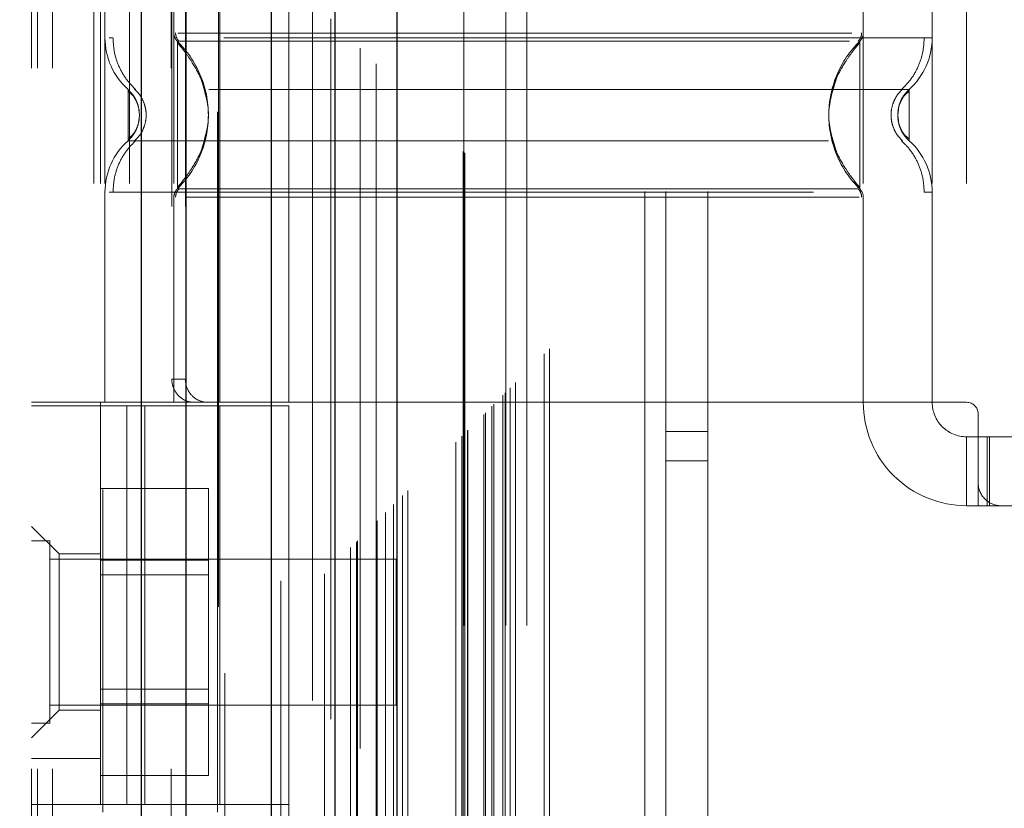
# Model space of a CAD drawing. Header units: inches. Extents: x 0.2 to 10.8, y 0.2 to 8.2.
# Tile 63 of 123: x 2.851 to 2.992, y 3.992 to 4.105. Entities that reach past the tile are written whole.
import ezdxf

# ---------------------------------------------------------------- set-up
doc = ezdxf.new("R2010")
doc.units = ezdxf.units.IN
doc.header["$MEASUREMENT"] = 0
doc.linetypes.add('HIDDEN', pattern=[0.07500000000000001, 0.05, -0.025])
doc.layers.add('DIMENSIONS', color=140, linetype='Continuous')
doc.styles.add('SLDTEXTSTYLE0', font='TXT', dxfattribs={"width": 0.7})
doc.dimstyles.new('SLDDIMSTYLE0', dxfattribs={"dimtxt": 0.0849609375, "dimasz": 0.13, "dimexe": 0, "dimexo": 0.0625, "dimgap": 0.021240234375, "dimtad": 0, "dimtih": 1, "dimtoh": 1, "dimlfac": 12, "dimrnd": 1e-09, "dimzin": 12, "dimdsep": 46, "dimtxsty": 'SLDTEXTSTYLE0', "dimsah": 1, "dimcen": 0.09, "dimadec": 0, "dimazin": 3, "dimtfac": 1, "dimtofl": 0, "dimtmove": 0, "dimatfit": 3, "dimfxl": 0, "dimfrac": 2, "dimtolj": 1, "dimtzin": 12, "dimarcsym": 0})

# ---------------------------------------------------------------- blocks, each defined once
blk = doc.blocks.new('_D')
at = {"layer": 'DIMENSIONS'}
for p, q in [((3.084471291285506, 5.110801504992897), (2.397717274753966, 5.110801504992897)), ((2.522717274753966, 5.110801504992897), (2.522717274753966, 4.323254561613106)), ((2.361143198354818, 4.169203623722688), (2.332613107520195, 4.169203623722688)), ((2.332613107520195, 4.169203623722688), (2.332613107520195, 4.034172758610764)), ((2.684291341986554, 4.169203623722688), (2.712821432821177, 4.169203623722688)), ((2.712821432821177, 4.169203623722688), (2.712821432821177, 4.034172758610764)), ((2.332613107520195, 4.034172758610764), (2.361143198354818, 4.034172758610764)), ((2.712821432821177, 4.034172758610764), (2.684291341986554, 4.034172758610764)), ((2.522717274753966, 3.120523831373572), (2.522717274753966, 4.015152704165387)), ((3.084471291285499, 3.120523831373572), (2.397717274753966, 3.120523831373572))]:
    blk.add_line(p, q, dxfattribs=at)
for points in [[(2.522717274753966, 5.110801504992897), (2.502717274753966, 4.980801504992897), (2.542717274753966, 4.980801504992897)], [(2.522717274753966, 3.120523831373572), (2.542717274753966, 3.250523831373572), (2.502717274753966, 3.250523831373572)]]:
    blk.add_solid(points, dxfattribs=at)
at = {"layer": 'DIMENSIONS', "char_height": 0.08333333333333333, "attachment_point": 1, "style": 'SLDTEXTSTYLE0'}
for s, insert in [('23.88', (2.361143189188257, 4.295645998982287)), ('606.6', (2.361143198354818, 4.141595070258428))]:
    blk.add_mtext(s, dxfattribs=dict(at, insert=insert))

msp = doc.modelspace()

# ---------------------------------------------------------------- linework, layer by layer
at = {"color": 7, "linetype": 'HIDDEN', "lineweight": 18}
for p, q in [((2.855755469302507, 2.897754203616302), (2.855755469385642, 5.638935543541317)), ((2.852755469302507, 2.897754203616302), (2.852755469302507, 5.342901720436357)), ((2.853634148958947, 2.897754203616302), (2.853634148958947, 5.342403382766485)), ((2.855755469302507, 2.897754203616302), (2.85575546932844, 5.341405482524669)), ((2.8727101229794, 2.897754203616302), (2.872710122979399, 5.333429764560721)), ((2.874831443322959, 2.897754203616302), (2.874831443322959, 5.333170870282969)), ((2.879453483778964, 5.320848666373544), (2.879453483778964, 2.910473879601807)), ((2.880377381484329, 2.911388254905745), (2.880377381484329, 5.319937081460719)), ((2.892880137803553, 5.307466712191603), (2.892880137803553, 2.923858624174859)), ((2.888380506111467, 2.924550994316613), (2.888380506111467, 5.306774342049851)), ((2.889513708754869, 2.92465789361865), (2.889513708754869, 5.306667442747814)), ((2.894582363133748, 2.925593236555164), (2.894582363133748, 5.305732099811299)), ((2.895487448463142, 5.30482645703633), (2.895487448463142, 2.926496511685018)), ((2.898332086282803, 2.929342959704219), (2.898332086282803, 5.301982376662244)), ((2.89914605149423, 2.930156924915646), (2.89914605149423, 5.301168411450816)), ((2.899295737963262, 2.930306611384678), (2.899295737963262, 5.301018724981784)), ((2.899702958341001, 5.30062068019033), (2.899702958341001, 2.930716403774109)), ((2.901964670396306, 5.298382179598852), (2.901964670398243, 2.932943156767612)), ((2.901995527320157, 2.933004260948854), (2.901995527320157, 5.298322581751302)), ((2.902129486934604, 2.93314036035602), (2.902129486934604, 5.298184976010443)), ((2.903323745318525, 2.934337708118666), (2.903323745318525, 5.296986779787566)), ((2.904448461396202, 2.935459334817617), (2.904448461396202, 5.295866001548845)), ((2.9049190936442, 5.295437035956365), (2.904919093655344, 2.935888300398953)), ((2.905750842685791, 2.936761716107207), (2.905750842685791, 5.294563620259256)), ((2.906481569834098, 2.937492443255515), (2.906481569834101, 5.293832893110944)), ((2.913365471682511, 2.944376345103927), (2.913365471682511, 5.286948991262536)), ((2.914198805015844, 2.94520967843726), (2.914198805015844, 5.286115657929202)), ((2.914615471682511, 5.285698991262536), (2.914615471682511, 2.945626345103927)), ((2.914615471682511, 2.945626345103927), (2.914615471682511, 5.285698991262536)), ((2.915032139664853, 2.946043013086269), (2.915032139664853, 5.285282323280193)), ((2.915079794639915, 2.946073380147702), (2.915079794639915, 5.285239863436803)), ((2.917323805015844, 2.948334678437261), (2.917323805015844, 5.282990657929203)), ((2.917323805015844, 2.948334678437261), (2.917323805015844, 5.282990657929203)), ((2.917564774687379, 2.948575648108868), (2.917564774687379, 5.282749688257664)), ((2.918493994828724, 2.949504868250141), (2.918493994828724, 5.281820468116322)), ((2.918782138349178, 2.949793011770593), (2.918782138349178, 5.281532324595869)), ((2.920404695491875, 2.951396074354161), (2.920404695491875, 5.279927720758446)), ((2.921111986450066, 2.952122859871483), (2.921111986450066, 5.27920247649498)), ((2.921885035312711, 2.952895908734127), (2.921885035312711, 5.278429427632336)), ((2.925975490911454, 2.956986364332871), (2.925975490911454, 5.274338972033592)), ((2.926703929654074, 2.957717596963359), (2.926703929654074, 5.273628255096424)), ((2.94033880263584, 2.980170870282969), (2.94033880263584, 5.251087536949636)), ((2.94033880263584, 2.980170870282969), (2.94033880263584, 5.251087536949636)), ((2.94333880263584, 2.980170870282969), (2.94333880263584, 5.251087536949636)), ((2.94933880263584, 2.980170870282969), (2.94933880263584, 5.251087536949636)), ((2.914471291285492, 3.018204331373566), (2.914471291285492, 5.213120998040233)), ((2.920471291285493, 3.018204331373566), (2.920471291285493, 5.213120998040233)), ((2.923471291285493, 3.018204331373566), (2.923471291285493, 5.213120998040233)), ((2.923471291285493, 3.018204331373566), (2.923471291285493, 5.213120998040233)), ((2.862926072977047, 4.237608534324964), (2.862926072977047, 3.991545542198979)), ((2.879330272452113, 3.991545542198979), (2.879330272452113, 4.237608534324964)), ((2.861663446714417, 4.181296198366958), (2.861663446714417, 4.050062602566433)), ((2.862597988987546, 4.181296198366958), (2.862597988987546, 4.050062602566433)), ((2.863254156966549, 4.181296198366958), (2.863254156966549, 4.050062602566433)), ((2.866733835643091, 4.181296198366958), (2.866733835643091, 4.050062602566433)), ((2.873096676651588, 4.181296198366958), (2.873096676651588, 4.050062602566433)), ((2.879658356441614, 4.050062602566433), (2.879658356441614, 4.181296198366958)), ((2.889500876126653, 4.050062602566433), (2.889500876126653, 4.181296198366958)), ((2.971521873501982, 4.181296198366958), (2.971521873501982, 4.050062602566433)), ((2.981364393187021, 4.181296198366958), (2.981364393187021, 4.050062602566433)), ((2.986285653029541, 4.181296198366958), (2.986285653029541, 4.050062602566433)), ((2.986285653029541, 4.181296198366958), (2.986285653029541, 4.050062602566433)), ((2.872803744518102, 4.178015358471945), (2.87280374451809, 4.053343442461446)), ((2.874737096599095, 4.178015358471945), (2.874737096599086, 4.053343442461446)), ((2.873587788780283, 4.101617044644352), (2.874429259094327, 4.100368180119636)), ((2.971030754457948, 4.101617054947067), (2.970188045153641, 4.100366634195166)), ((2.971030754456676, 4.101194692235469), (2.971030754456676, 4.101617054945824)), ((2.868175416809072, 4.091073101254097), (2.868087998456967, 4.09187705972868)), ((2.976530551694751, 4.091877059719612), (2.976443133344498, 4.091073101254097)), ((2.976533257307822, 4.091890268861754), (2.976444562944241, 4.091073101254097)), ((2.868087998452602, 4.09026914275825), (2.868175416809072, 4.091073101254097)), ((2.976443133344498, 4.091073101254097), (2.976530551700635, 4.090269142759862)), ((2.976444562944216, 4.091073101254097), (2.976533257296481, 4.090255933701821)), ((2.874429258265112, 4.081778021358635), (2.873587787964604, 4.080529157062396)), ((2.970188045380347, 4.081779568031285), (2.971030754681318, 4.080529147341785)), ((2.863254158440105, 4.080069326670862), (2.86325415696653, 4.050062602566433)), ((2.971030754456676, 4.080529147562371), (2.971030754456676, 4.080951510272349)), ((2.981364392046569, 4.080069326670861), (2.981364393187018, 4.050062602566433)), ((2.873096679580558, 4.079358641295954), (2.873096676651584, 4.050062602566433)), ((2.971521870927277, 4.079358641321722), (2.971521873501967, 4.050062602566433)), ((2.87280374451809, 4.053343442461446), (2.874737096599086, 4.053343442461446)), ((2.889500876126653, 4.050062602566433), (2.852755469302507, 4.050062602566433)), ((2.852755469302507, 4.049570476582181), (2.889500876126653, 4.049570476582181)), ((2.862597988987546, 4.050062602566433), (2.862597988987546, 4.049570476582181)), ((2.862597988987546, 3.992647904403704), (2.862597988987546, 4.049570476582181)), ((2.866372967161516, 3.992647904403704), (2.866372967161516, 4.049570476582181)), ((2.868920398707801, 4.049570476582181), (2.868920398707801, 3.992647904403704)), ((2.879658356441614, 3.992647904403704), (2.879658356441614, 4.049570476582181)), ((2.971521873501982, 4.050062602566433), (2.889500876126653, 4.050062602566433)), ((2.889500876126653, 3.992647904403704), (2.889500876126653, 4.049570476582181)), ((2.986285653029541, 4.050062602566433), (2.971521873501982, 4.050062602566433)), ((2.987926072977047, 4.048422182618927), (2.987926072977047, 4.038579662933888)), ((2.94333880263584, 4.045879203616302), (2.94933880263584, 4.045879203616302)), ((2.986285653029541, 4.045141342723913), (2.986285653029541, 4.035298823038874)), ((2.986285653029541, 4.045141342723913), (2.987926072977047, 4.045141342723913)), ((2.987926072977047, 4.045141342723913), (2.989566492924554, 4.045141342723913)), ((2.989195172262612, 4.035298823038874), (2.989195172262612, 4.045141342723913)), ((2.989566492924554, 4.035298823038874), (2.989566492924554, 4.045141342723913)), ((3.03681058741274, 4.045141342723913), (2.989566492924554, 4.045141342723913)), ((2.94333880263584, 4.041712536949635), (2.94933880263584, 4.041712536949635)), ((2.862597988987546, 4.037750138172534), (2.878014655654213, 4.037750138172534)), ((2.878014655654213, 4.027502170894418), (2.878014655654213, 4.037750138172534)), ((2.987926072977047, 4.035298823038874), (2.987926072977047, 4.038579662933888)), ((2.987926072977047, 4.035298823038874), (2.986285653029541, 4.035298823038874)), ((2.989566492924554, 4.035298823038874), (2.987926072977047, 4.035298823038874)), ((2.991206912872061, 4.035298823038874), (2.989566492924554, 4.035298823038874)), ((2.991206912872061, 4.035298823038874), (3.035170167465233, 4.035298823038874)), ((2.856692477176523, 4.028409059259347), (2.852755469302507, 4.032346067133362)), ((2.855359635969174, 4.030275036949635), (2.852755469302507, 4.030275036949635)), ((2.855359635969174, 4.004233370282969), (2.855359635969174, 4.030275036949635)), ((2.856692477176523, 4.028409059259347), (2.856692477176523, 4.017254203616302)), ((2.862597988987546, 4.028409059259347), (2.856692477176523, 4.028409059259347)), ((2.90483880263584, 4.027670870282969), (2.855359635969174, 4.027670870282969)), ((2.862597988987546, 4.027502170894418), (2.878014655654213, 4.027502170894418)), ((2.878014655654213, 4.007006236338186), (2.878014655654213, 4.027502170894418)), ((2.90483880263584, 4.006837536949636), (2.90483880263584, 4.027670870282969)), ((2.878014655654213, 4.025416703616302), (2.862597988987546, 4.025416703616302)), ((2.856692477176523, 4.017254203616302), (2.856692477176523, 4.006099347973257)), ((2.862597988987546, 4.009091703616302), (2.878014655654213, 4.009091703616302)), ((2.855359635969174, 4.006837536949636), (2.90483880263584, 4.006837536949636)), ((2.862597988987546, 4.007006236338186), (2.878014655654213, 4.007006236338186)), ((2.878014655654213, 3.99675826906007), (2.878014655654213, 4.007006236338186)), ((2.852755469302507, 4.002162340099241), (2.856692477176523, 4.006099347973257)), ((2.856692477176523, 4.006099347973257), (2.862597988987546, 4.006099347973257)), ((2.852755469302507, 4.004233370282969), (2.855359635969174, 4.004233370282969)), ((2.862597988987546, 3.99920958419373), (2.852755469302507, 3.99920958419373)), ((2.862597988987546, 3.99675826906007), (2.878014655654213, 3.99675826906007)), ((2.889500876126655, 3.992647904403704), (2.852755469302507, 3.992647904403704))]:
    msp.add_line(p, q, dxfattribs=at)
at = {"color": 7, "linetype": 'Continuous', "lineweight": 25}
for p, q in [((2.86846748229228, 2.897754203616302), (2.868467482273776, 5.333429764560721)), ((2.874831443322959, 2.897754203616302), (2.874831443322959, 5.333170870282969)), ((2.886971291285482, 5.307466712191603), (2.886971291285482, 2.923858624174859)), ((2.896055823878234, 5.298382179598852), (2.896055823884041, 2.932943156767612)), ((2.904919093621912, 5.295437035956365), (2.904919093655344, 2.935888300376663))]:
    msp.add_line(p, q, dxfattribs=at)
at = {"color": 7, "linetype": 'HIDDEN', "lineweight": 18, "flags": 128}
msp.add_lwpolyline([(2.914411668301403, 5.285887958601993), (2.914412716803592, 4.090630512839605), (2.914411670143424, 2.945444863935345)], dxfattribs=at)
at = {"color": 7, "linetype": 'HIDDEN', "lineweight": 18}
for centre, radius, start, end in [((2.874737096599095, 4.102787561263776), 0.001640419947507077, 180.0000000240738, 225.5237275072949), ((2.969881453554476, 4.102787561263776), 0.001640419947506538, 314.476272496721, 359.9999999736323), ((2.873096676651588, 4.102076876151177), 0.009842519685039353, 180.000000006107, 228.2366022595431), ((2.971521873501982, 4.102076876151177), 0.009842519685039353, 311.7633977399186, 0), ((2.873096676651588, 4.080069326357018), 0.009842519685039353, 131.7633977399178, 180), ((2.971521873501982, 4.080069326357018), 0.009842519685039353, 0, 48.23660226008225), ((2.874737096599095, 4.079358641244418), 0.001640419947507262, 134.4762724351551, 180), ((2.969881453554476, 4.079358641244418), 0.001640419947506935, 2.751638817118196e-08, 45.5237274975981), ((2.986285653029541, 4.050062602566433), 0.01476377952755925, 180, 270.0000000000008), ((2.986285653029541, 4.050062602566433), 0.004921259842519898, 180, 270.0000000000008), ((2.986285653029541, 4.048422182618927), 0.001640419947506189, 0, 90), ((2.991206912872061, 4.038579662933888), 0.003280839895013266, 180, 270.0000000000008)]:
    msp.add_arc(centre, radius, start, end, dxfattribs=at)
for points, knots in [([(2.92008205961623, 2.951101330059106), (2.920079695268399, 2.956053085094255), (2.920074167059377, 2.967631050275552), (2.92007717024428, 2.985946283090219), (2.920078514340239, 3.005835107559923), (2.920077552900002, 3.034534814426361), (2.920077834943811, 3.071954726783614), (2.920077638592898, 3.158064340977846), (2.920077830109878, 3.327333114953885), (2.920077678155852, 3.657209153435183), (2.920077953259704, 4.160525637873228), (2.92007705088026, 4.679570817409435), (2.920078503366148, 5.029711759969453), (2.920077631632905, 5.15833076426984), (2.920077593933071, 5.17971500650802), (2.920078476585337, 5.201200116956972), (2.920077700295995, 5.222827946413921), (2.920074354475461, 5.243734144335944), (2.920080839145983, 5.262422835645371), (2.920089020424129, 5.27427885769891), (2.920101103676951, 5.279766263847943), (2.92010208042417, 5.280209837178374)], [0, 0, 0, 0, 0.006378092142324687, 0.01491296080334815, 0.02359086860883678, 0.03199582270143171, 0.05187951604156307, 0.0717894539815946, 0.1429090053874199, 0.269905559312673, 0.4966851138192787, 0.7912040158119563, 0.9384598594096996, 0.9476829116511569, 0.9568712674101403, 0.9660037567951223, 0.9753567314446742, 0.9847289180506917, 0.9929319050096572, 0.9994286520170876, 1, 1, 1, 1]), ([(2.873334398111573, 4.102795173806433), (2.873339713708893, 4.102686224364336), (2.873350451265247, 4.102466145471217), (2.873453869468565, 4.102149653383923), (2.873606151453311, 4.101853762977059), (2.873754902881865, 4.101691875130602), (2.873828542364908, 4.101611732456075)], [0, 0, 0, 0, 0.2475219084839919, 0.4999965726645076, 0.7524730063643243, 1, 1, 1, 1]), ([(2.96989859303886, 4.102787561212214), (2.969273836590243, 4.102787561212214), (2.967824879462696, 4.102787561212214), (2.963454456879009, 4.102787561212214), (2.957342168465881, 4.102787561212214), (2.949823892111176, 4.102787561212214), (2.941264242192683, 4.102787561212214), (2.931971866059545, 4.102787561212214), (2.922309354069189, 4.102787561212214), (2.91264636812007, 4.102787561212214), (2.903355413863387, 4.102787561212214), (2.89479055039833, 4.102787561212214), (2.887291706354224, 4.102787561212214), (2.881106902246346, 4.102787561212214), (2.876623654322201, 4.102787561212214), (2.874096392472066, 4.102787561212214), (2.873764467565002, 4.102787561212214), (2.873670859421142, 4.102787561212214)], [0, 0, 0, 0, 0.05356691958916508, 0.1242342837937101, 0.1949016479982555, 0.2655690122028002, 0.3362363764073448, 0.4069037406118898, 0.4775711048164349, 0.5482384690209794, 0.6189058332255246, 0.6895731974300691, 0.760240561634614, 0.8309079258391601, 0.9015752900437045, 0.9722426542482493, 1, 1, 1, 1]), ([(2.970790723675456, 4.101611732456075), (2.970864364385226, 4.10169187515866), (2.971013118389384, 4.101853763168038), (2.971165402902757, 4.102149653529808), (2.971268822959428, 4.102466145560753), (2.971279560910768, 4.102686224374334), (2.971284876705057, 4.102795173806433)], [0, 0, 0, 0, 0.2475266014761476, 0.500002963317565, 0.7524777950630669, 1, 1, 1, 1]), ([(2.864396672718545, 4.102076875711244), (2.864394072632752, 4.102076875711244), (2.863837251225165, 4.102076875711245), (2.863832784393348, 4.102076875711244), (2.863828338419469, 4.102076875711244)], [0, 0, 0, 0, 0.00466951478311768, 1, 1, 1, 1]), ([(2.864394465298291, 4.102076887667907), (2.864435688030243, 4.10138958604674), (2.864519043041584, 4.099999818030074), (2.865187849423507, 4.098004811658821), (2.866210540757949, 4.096173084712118), (2.867176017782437, 4.095189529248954), (2.867653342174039, 4.094703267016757)], [0, 0, 0, 0, 0.2473384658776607, 0.5001342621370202, 0.7528702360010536, 1, 1, 1, 1]), ([(2.980221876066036, 4.102076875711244), (2.979254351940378, 4.102076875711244), (2.977317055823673, 4.102076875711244), (2.971701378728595, 4.102076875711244), (2.964343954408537, 4.102076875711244), (2.955328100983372, 4.102076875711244), (2.945054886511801, 4.102076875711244), (2.933904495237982, 4.102076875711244), (2.922309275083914, 4.102076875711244), (2.910714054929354, 4.102076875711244), (2.899563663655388, 4.102076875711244), (2.889290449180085, 4.102076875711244), (2.880274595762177, 4.102076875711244), (2.87291717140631, 4.102076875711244), (2.867301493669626, 4.102076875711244), (2.865364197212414, 4.102076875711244), (2.864396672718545, 4.102076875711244)], [0, 0, 0, 0, 0.07128660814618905, 0.1427388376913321, 0.2141910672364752, 0.2856432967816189, 0.3570955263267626, 0.4285477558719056, 0.4999999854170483, 0.5714522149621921, 0.6429044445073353, 0.7143566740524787, 0.7858089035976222, 0.8572611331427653, 0.9287133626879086, 1, 1, 1, 1]), ([(2.873587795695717, 4.101617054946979), (2.873587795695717, 4.10164479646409), (2.873587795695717, 4.099895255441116), (2.873587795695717, 4.095212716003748), (2.873587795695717, 4.091073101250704), (2.873587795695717, 4.086933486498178), (2.873587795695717, 4.08225094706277), (2.873587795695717, 4.080501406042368), (2.873587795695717, 4.080529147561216)], [6.283185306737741, 6.283185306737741, 6.283185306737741, 6.283185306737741, 7.068583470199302, 7.461282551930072, 7.853981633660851, 8.24668071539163, 8.63937979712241, 9.42477796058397, 9.42477796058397, 9.42477796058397, 9.42477796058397]), ([(2.877941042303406, 4.092549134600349), (2.877711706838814, 4.093755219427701), (2.877325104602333, 4.095788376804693), (2.875947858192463, 4.098228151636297), (2.874735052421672, 4.100047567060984), (2.873987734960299, 4.100936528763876), (2.873587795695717, 4.101412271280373)], [0, 0, 0, 0, 0.3903267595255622, 0.657993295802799, 0.8169694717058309, 0.9999999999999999, 0.9999999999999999, 0.9999999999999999, 0.9999999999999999]), ([(2.969562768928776, 4.101617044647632), (2.969413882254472, 4.101617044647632), (2.968735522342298, 4.101617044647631), (2.966134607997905, 4.101617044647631), (2.961373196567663, 4.101617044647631), (2.954378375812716, 4.101617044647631), (2.945255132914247, 4.10161704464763), (2.93430570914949, 4.10161704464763), (2.92230944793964, 4.101617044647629), (2.91031215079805, 4.101617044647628), (2.899365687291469, 4.101617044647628), (2.890232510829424, 4.101617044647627), (2.883270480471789, 4.101617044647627), (2.878403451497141, 4.101617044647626), (2.87547945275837, 4.101617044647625), (2.874104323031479, 4.101617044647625), (2.873938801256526, 4.101617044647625), (2.873908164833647, 4.101617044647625)], [0, 0, 0, 0, 0.01702511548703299, 0.07757011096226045, 0.1452614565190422, 0.2200037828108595, 0.3010731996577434, 0.3869867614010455, 0.4755444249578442, 0.5641020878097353, 0.6500156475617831, 0.7310850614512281, 0.8058273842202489, 0.8735187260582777, 0.9340637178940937, 0.9877958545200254, 1, 1, 1, 1]), ([(2.971030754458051, 4.101412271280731), (2.970630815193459, 4.100936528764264), (2.96988349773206, 4.100047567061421), (2.968670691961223, 4.098228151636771), (2.967293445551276, 4.09578837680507), (2.966906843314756, 4.093755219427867), (2.966677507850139, 4.092549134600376)], [0, 0, 0, 0, 0.1830305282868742, 0.342006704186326, 0.6096732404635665, 1, 1, 1, 1]), ([(2.971030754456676, 4.080951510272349), (2.971030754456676, 4.081044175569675), (2.971030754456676, 4.081332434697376), (2.971030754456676, 4.083477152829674), (2.971030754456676, 4.086919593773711), (2.971030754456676, 4.091073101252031), (2.971030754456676, 4.095226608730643), (2.971030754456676, 4.098669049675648), (2.971030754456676, 4.100813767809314), (2.971030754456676, 4.101102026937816), (2.971030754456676, 4.101194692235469)], [0, 0, 0, 0, 0.06819172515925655, 0.2121278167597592, 0.3560639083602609, 0.4999999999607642, 0.6439360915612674, 0.787872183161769, 0.9318082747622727, 1, 1, 1, 1]), ([(2.976965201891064, 4.094703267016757), (2.977442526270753, 4.095189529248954), (2.978408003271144, 4.096173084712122), (2.979430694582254, 4.098004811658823), (2.980099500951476, 4.099999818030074), (2.980182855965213, 4.10138958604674), (2.980224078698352, 4.102076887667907)], [0, 0, 0, 0, 0.2471297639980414, 0.4998657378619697, 0.7526615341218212, 1, 1, 1, 1]), ([(2.981364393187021, 4.102076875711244), (2.98135626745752, 4.102076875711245), (2.981348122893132, 4.102076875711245), (2.980224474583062, 4.102076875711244), (2.980221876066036, 4.102076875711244)], [0, 0, 0, 0, 0.9976874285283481, 1, 1, 1, 1]), ([(2.876964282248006, 4.09620800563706), (2.877488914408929, 4.094496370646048), (2.878538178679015, 4.091073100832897), (2.877488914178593, 4.087649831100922), (2.876964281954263, 4.085938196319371)], [0, 0, 0, 0, 0.5000000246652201, 1, 1, 1, 1]), ([(2.967653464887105, 4.096206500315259), (2.967129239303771, 4.09449536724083), (2.966080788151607, 4.091073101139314), (2.96712923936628, 4.08765083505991), (2.967653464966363, 4.085939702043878)], [0, 0, 0, 0, 0.5000000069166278, 1, 1, 1, 1]), ([(2.978078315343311, 4.094734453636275), (2.978087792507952, 4.094734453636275), (2.974809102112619, 4.094734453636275), (2.962132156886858, 4.094734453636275), (2.944469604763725, 4.094734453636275), (2.922309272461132, 4.094734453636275), (2.900148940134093, 4.094734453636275), (2.882486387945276, 4.094734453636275), (2.869809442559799, 4.094734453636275), (2.866530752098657, 4.094734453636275), (2.866540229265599, 4.094734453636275)], [4.712414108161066, 4.712414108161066, 4.712414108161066, 4.712414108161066, 5.15721612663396, 5.48839215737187, 5.88580339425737, 6.28321463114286, 6.68062586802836, 7.07803710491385, 7.40921313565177, 7.854015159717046, 7.854015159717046, 7.854015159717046, 7.854015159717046]), ([(2.866541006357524, 4.094735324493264), (2.866541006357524, 4.094735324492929), (2.866541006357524, 4.094640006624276), (2.866541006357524, 4.094273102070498), (2.866541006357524, 4.094001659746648), (2.866541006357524, 4.093323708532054), (2.866541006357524, 4.092917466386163), (2.866541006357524, 4.092031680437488), (2.866541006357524, 4.09155248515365), (2.866541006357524, 4.090593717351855), (2.866541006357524, 4.090114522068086), (2.866541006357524, 4.089228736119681), (2.866541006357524, 4.08882249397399), (2.866541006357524, 4.088144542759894), (2.866541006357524, 4.087873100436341), (2.866541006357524, 4.087506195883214), (2.866541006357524, 4.087410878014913), (2.866541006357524, 4.08741087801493)], [0, 0, 0, 0, 0.125, 0.125, 0.25, 0.25, 0.375, 0.375, 0.5, 0.5, 0.625, 0.625, 0.75, 0.75, 0.875, 0.875, 1, 1, 1, 1]), ([(2.867853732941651, 4.092737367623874), (2.867819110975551, 4.09285112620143), (2.867684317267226, 4.093294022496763), (2.867257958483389, 4.093995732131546), (2.866779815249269, 4.094488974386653), (2.866541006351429, 4.09473532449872)], [0, 0, 0, 0, 0.1474872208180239, 0.5742120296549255, 0.9999999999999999, 0.9999999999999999, 0.9999999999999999, 0.9999999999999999]), ([(2.868147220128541, 4.091587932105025), (2.86809819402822, 4.091886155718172), (2.867999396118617, 4.092487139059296), (2.867648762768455, 4.093293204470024), (2.867173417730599, 4.093986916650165), (2.8667532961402, 4.094294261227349), (2.866541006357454, 4.094449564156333)], [0, 0, 0, 0, 0.243577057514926, 0.4908590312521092, 0.7427282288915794, 1, 1, 1, 1]), ([(2.867489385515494, 4.094767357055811), (2.867731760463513, 4.09452148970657), (2.868217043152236, 4.09402921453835), (2.86872631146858, 4.093111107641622), (2.869054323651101, 4.092117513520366), (2.869168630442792, 4.091073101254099), (2.869054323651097, 4.090028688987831), (2.868726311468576, 4.089035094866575), (2.868217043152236, 4.088116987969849), (2.867731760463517, 4.08762471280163), (2.867489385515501, 4.087378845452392)], [0, 0, 0, 0, 0.1248322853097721, 0.2499389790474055, 0.3751056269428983, 0.5000000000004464, 0.6248943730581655, 0.7500610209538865, 0.8751677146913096, 1, 1, 1, 1]), ([(2.97712916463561, 4.087378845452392), (2.976886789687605, 4.08762471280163), (2.976401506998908, 4.088116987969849), (2.975892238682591, 4.089035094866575), (2.975564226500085, 4.090028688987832), (2.975449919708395, 4.091073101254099), (2.975564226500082, 4.092117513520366), (2.975892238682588, 4.093111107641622), (2.976401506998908, 4.09402921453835), (2.976886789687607, 4.09452148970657), (2.977129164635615, 4.094767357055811)], [0, 0, 0, 0, 0.124832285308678, 0.2499389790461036, 0.3751056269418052, 0.4999999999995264, 0.6248943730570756, 0.7500610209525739, 0.8751677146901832, 1, 1, 1, 1]), ([(2.978077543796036, 4.094449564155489), (2.977865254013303, 4.09429426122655), (2.977445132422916, 4.093986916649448), (2.976969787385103, 4.093293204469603), (2.976619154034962, 4.092487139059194), (2.97652035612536, 4.091886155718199), (2.976471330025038, 4.091587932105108)], [0, 0, 0, 0, 0.2572717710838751, 0.5091409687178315, 0.7564229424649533, 1, 1, 1, 1]), ([(2.978077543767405, 4.094735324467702), (2.977838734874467, 4.094488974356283), (2.977360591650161, 4.093995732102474), (2.976934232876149, 4.093294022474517), (2.976799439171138, 4.092851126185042), (2.97676481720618, 4.092737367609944)], [0, 0, 0, 0, 0.425787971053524, 0.8525127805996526, 0.9999999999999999, 0.9999999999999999, 0.9999999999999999, 0.9999999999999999]), ([(2.978078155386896, 4.094734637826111), (2.977832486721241, 4.094491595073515), (2.977393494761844, 4.094057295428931), (2.977111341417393, 4.093509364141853), (2.976987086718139, 4.093268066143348)], [0, 0, 0, 0, 0.5596199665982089, 1, 1, 1, 1]), ([(2.978077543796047, 4.08741087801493), (2.978077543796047, 4.087410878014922), (2.978077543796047, 4.087506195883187), (2.978077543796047, 4.087873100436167), (2.978077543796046, 4.088144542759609), (2.978077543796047, 4.08882249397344), (2.978077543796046, 4.089228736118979), (2.978077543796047, 4.09011452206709), (2.978077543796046, 4.090593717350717), (2.978077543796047, 4.091552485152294), (2.978077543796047, 4.092031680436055), (2.978077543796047, 4.092917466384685), (2.978077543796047, 4.093323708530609), (2.978077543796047, 4.094001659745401), (2.978077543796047, 4.094273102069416), (2.978077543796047, 4.09464000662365), (2.978077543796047, 4.094735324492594), (2.978077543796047, 4.094735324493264)], [0, 0, 0, 0, 0.125, 0.125, 0.25, 0.25, 0.375, 0.375, 0.5, 0.5, 0.625, 0.625, 0.75, 0.75, 0.875, 0.875, 1, 1, 1, 1]), ([(2.866541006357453, 4.087696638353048), (2.8667532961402, 4.087851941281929), (2.867173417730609, 4.088159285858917), (2.867648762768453, 4.088852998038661), (2.867999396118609, 4.08965906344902), (2.868098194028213, 4.090260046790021), (2.868147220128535, 4.090558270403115)], [0, 0, 0, 0, 0.2572717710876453, 0.5091409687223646, 0.7564229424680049, 1, 1, 1, 1]), ([(2.976471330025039, 4.090558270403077), (2.976520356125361, 4.090260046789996), (2.976619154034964, 4.089659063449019), (2.976969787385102, 4.088852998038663), (2.977445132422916, 4.088159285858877), (2.977865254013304, 4.087851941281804), (2.978077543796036, 4.087696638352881)], [0, 0, 0, 0, 0.2435770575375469, 0.4908590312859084, 0.7427282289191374, 1, 1, 1, 1]), ([(2.866541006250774, 4.087410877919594), (2.866779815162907, 4.087657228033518), (2.867257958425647, 4.088150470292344), (2.867684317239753, 4.088852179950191), (2.86781911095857, 4.089295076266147), (2.867853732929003, 4.089408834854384)], [0, 0, 0, 0, 0.4257879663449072, 0.8525127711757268, 0.9999999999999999, 0.9999999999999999, 0.9999999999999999, 0.9999999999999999]), ([(2.873587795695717, 4.080733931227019), (2.873987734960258, 4.081209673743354), (2.874735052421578, 4.08209863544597), (2.875947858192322, 4.083918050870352), (2.877325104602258, 4.086357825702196), (2.877711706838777, 4.088390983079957), (2.877941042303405, 4.089597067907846)], [0, 0, 0, 0, 0.1830305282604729, 0.3420067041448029, 0.6096732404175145, 1, 1, 1, 1]), ([(2.966677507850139, 4.089597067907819), (2.966906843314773, 4.088390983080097), (2.967293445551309, 4.086357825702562), (2.968670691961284, 4.083918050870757), (2.9698834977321, 4.082098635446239), (2.970630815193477, 4.081209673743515), (2.971030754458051, 4.080733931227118)], [0, 0, 0, 0, 0.3903267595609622, 0.6579932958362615, 0.8169694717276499, 1, 1, 1, 1]), ([(2.976764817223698, 4.089408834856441), (2.976799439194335, 4.089295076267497), (2.976934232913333, 4.088852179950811), (2.97736059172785, 4.08815047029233), (2.977838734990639, 4.087657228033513), (2.978077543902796, 4.087410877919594)], [0, 0, 0, 0, 0.1474872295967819, 0.574212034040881, 0.9999999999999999, 0.9999999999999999, 0.9999999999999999, 0.9999999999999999]), ([(2.97698708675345, 4.088878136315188), (2.977111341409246, 4.088636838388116), (2.977393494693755, 4.088088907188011), (2.977832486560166, 4.087654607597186), (2.978078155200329, 4.087411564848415)], [0, 0, 0, 0, 0.4403799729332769, 1, 1, 1, 1]), ([(2.867653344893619, 4.087442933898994), (2.867176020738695, 4.086956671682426), (2.866210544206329, 4.085973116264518), (2.865187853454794, 4.084141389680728), (2.864519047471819, 4.082146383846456), (2.864435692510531, 4.080756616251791), (2.864394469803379, 4.080069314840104)], [0, 0, 0, 0, 0.2471297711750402, 0.4998657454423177, 0.7526615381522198, 1, 1, 1, 1]), ([(2.866540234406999, 4.087411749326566), (2.866530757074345, 4.087411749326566), (2.869809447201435, 4.087411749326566), (2.882486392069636, 4.087411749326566), (2.900148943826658, 4.087411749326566), (2.922309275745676, 4.087411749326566), (2.944469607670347, 4.087411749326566), (2.962132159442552, 4.087411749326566), (2.974809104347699, 4.087411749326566), (2.978087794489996, 4.087411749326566), (2.978078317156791, 4.087411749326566)], [4.71236405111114, 4.71236405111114, 4.71236405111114, 4.71236405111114, 5.157166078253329, 5.4883421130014, 5.88575335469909, 6.28316459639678, 6.680575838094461, 7.07798707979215, 7.409163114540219, 7.853965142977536, 7.853965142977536, 7.853965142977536, 7.853965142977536]), ([(2.9802240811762, 4.080069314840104), (2.980182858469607, 4.080756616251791), (2.980099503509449, 4.082146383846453), (2.979430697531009, 4.084141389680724), (2.978408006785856, 4.085973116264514), (2.977442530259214, 4.086956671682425), (2.976965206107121, 4.087442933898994)], [0, 0, 0, 0, 0.2473384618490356, 0.5001342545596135, 0.7528702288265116, 1, 1, 1, 1]), ([(2.863828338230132, 4.080069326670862), (2.863832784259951, 4.080069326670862), (2.86383725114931, 4.080069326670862), (2.86439407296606, 4.080069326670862), (2.864396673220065, 4.080069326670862)], [0, 0, 0, 0, 0.9953301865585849, 1, 1, 1, 1]), ([(2.864396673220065, 4.080069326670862), (2.865364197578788, 4.080069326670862), (2.867301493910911, 4.080069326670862), (2.872917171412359, 4.080069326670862), (2.880274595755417, 4.080069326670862), (2.889290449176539, 4.080069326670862), (2.899563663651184, 4.080069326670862), (2.910714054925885, 4.080069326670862), (2.922309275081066, 4.080069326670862), (2.933904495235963, 4.080069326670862), (2.945054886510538, 4.080069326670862), (2.955328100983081, 4.080069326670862), (2.964343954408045, 4.080069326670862), (2.971701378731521, 4.080069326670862), (2.977317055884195, 4.080069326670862), (2.979254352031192, 4.080069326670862), (2.980221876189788, 4.080069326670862)], [0, 0, 0, 0, 0.07128662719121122, 0.1427388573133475, 0.2141910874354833, 0.2856433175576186, 0.3570955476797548, 0.4285477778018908, 0.500000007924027, 0.5714522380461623, 0.6429044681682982, 0.7143566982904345, 0.7858089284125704, 0.8572611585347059, 0.9287133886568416, 1, 1, 1, 1]), ([(2.873828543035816, 4.080534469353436), (2.873754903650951, 4.080454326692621), (2.873606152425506, 4.080292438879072), (2.87345387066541, 4.079996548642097), (2.873350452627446, 4.079680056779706), (2.873339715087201, 4.079459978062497), (2.873334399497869, 4.079351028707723)], [0, 0, 0, 0, 0.2475270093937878, 0.5000034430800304, 0.7524780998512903, 1, 1, 1, 1]), ([(2.873908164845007, 4.080529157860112), (2.87393880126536, 4.080529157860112), (2.874104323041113, 4.080529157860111), (2.875479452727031, 4.080529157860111), (2.878403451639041, 4.080529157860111), (2.883270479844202, 4.08052915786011), (2.890232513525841, 4.080529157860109), (2.899365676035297, 4.080529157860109), (2.910312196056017, 4.080529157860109), (2.922309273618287, 4.080529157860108), (2.934306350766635, 4.080529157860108), (2.945252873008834, 4.080529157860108), (2.954386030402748, 4.080529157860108), (2.961348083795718, 4.080529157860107), (2.96621505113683, 4.080529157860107), (2.969139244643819, 4.080529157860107), (2.970514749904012, 4.080529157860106), (2.970680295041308, 4.080529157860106), (2.970711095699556, 4.080529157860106)], [0, 0, 0, 0, 0.01163419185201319, 0.06285695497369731, 0.1205744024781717, 0.1851044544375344, 0.256356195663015, 0.3336395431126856, 0.4155408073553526, 0.4999626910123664, 0.5843845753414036, 0.6662858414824, 0.7435691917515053, 0.8148209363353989, 0.8793509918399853, 0.9370684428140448, 0.9882912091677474, 1, 1, 1, 1]), ([(2.971284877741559, 4.079351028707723), (2.971279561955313, 4.079459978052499), (2.971268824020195, 4.079680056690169), (2.971165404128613, 4.079996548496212), (2.971013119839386, 4.080292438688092), (2.970864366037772, 4.080454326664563), (2.970790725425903, 4.080534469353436)], [0, 0, 0, 0, 0.2475221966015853, 0.4999970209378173, 0.7524733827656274, 0.9999999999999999, 0.9999999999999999, 0.9999999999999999, 0.9999999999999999]), ([(2.980221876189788, 4.080069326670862), (2.980224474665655, 4.080069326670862), (2.981348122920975, 4.080069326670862), (2.981356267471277, 4.080069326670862), (2.981364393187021, 4.080069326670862)], [0, 0, 0, 0, 0.002312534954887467, 1, 1, 1, 1]), ([(2.874721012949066, 4.079358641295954), (2.875345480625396, 4.079358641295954), (2.876794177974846, 4.079358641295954), (2.881164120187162, 4.079358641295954), (2.887276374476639, 4.079358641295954), (2.894794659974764, 4.079358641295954), (2.903354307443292, 4.079358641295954), (2.912646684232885, 4.079358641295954), (2.922309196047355, 4.079358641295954), (2.931972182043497, 4.079358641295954), (2.941263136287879, 4.079358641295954), (2.949827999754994, 4.079358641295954), (2.957326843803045, 4.079358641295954), (2.963511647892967, 4.079358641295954), (2.967994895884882, 4.079358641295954), (2.970522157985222, 4.079358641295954), (2.970854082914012, 4.079358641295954), (2.970947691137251, 4.079358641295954)], [0, 0, 0, 0, 0.05354170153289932, 0.1242109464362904, 0.1948801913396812, 0.2655494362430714, 0.336218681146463, 0.4068879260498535, 0.4775571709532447, 0.5482264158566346, 0.6188956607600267, 0.6895649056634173, 0.7602341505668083, 0.8309033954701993, 0.9015726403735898, 0.9722418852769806, 1, 1, 1, 1]), ([(2.872803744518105, 4.053343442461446), (2.872803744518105, 4.052903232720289), (2.872890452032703, 4.052470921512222), (2.873220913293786, 4.05166670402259), (2.873465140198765, 4.05129878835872), (2.87405800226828, 4.050694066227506), (2.874411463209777, 4.050453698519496), (2.87514331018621, 4.050139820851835), (2.875526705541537, 4.050062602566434), (2.875891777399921, 4.050062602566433)], [0, 0, 0, 0, 0.25, 0.25, 0.5, 0.5, 0.75, 0.75, 1, 1, 1, 1]), ([(2.877896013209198, 4.050062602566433), (2.877491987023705, 4.050062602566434), (2.877089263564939, 4.050145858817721), (2.876328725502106, 4.050471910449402), (2.875975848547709, 4.05071453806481), (2.87538575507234, 4.051319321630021), (2.875145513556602, 4.05168576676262), (2.874823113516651, 4.052476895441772), (2.874737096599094, 4.052908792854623), (2.874737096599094, 4.053343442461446)], [0, 0, 0, 0, 0.25, 0.25, 0.5, 0.5, 0.75, 0.75, 1, 1, 1, 1])]:
    msp.add_open_spline(points, degree=3, knots=knots, dxfattribs=at)
for points in [[(2.878013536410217, 4.091073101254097), (2.878016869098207, 4.093031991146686), (2.87722864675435, 4.096941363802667), (2.874983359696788, 4.100245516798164), (2.873587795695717, 4.101617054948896)], [(2.971030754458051, 4.101617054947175), (2.969635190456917, 4.100245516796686), (2.96738990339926, 4.096941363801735), (2.966601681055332, 4.093031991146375), (2.96660501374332, 4.091073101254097)], [(2.873587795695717, 4.080529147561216), (2.874983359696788, 4.0819006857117), (2.87722864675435, 4.085204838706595), (2.878016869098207, 4.089114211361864), (2.878013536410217, 4.091073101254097)], [(2.96660501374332, 4.091073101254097), (2.966601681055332, 4.089114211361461), (2.96738990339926, 4.085204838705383), (2.969635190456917, 4.081900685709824), (2.971030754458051, 4.080529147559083)]]:
    msp.add_open_spline(points, degree=3, dxfattribs=at)

# ---------------------------------------------------------------- dimensions: what is measured, and where the dimension line sits
at = {"layer": 'DIMENSIONS'}
dim = msp.add_linear_dim(base=(2.522717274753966, 3.120523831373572), p1=(3.134471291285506, 5.110801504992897), p2=(3.134471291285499, 3.120523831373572), angle=90.0000000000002, dimstyle='SLDDIMSTYLE0', dxfattribs=at)
dim.commit()
dim.dimension.update_dxf_attribs({"geometry": '_D', "text_midpoint": (2.522717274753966, 4.169203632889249), "dimtype": 160})

doc.saveas('drawing.dxf')
